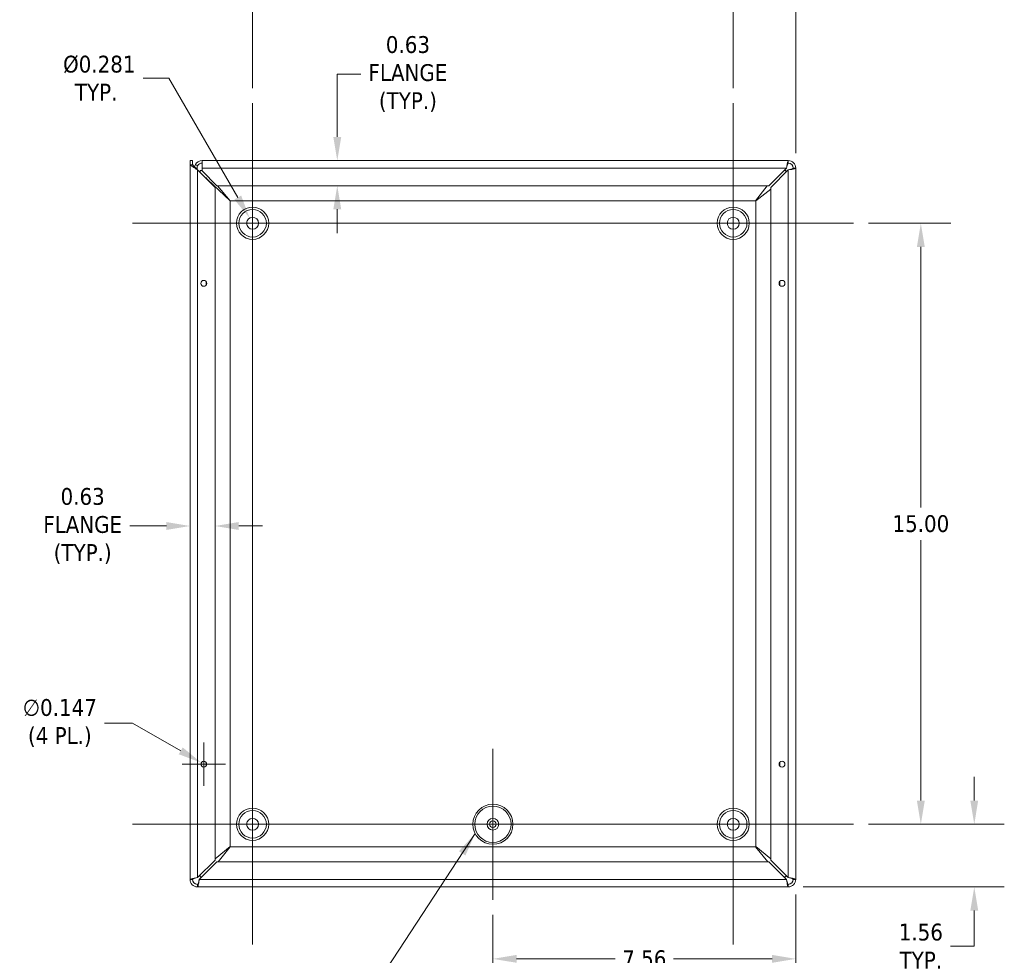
# Model space of a CAD drawing. Header units: inches. Extents: x 5.3 to 98.7, y 3.2 to 61.2.
# Tile 8 of 9: x 68.9 to 93.5, y 23.2 to 46.5. Entities that reach past the tile are written whole.
import ezdxf

# ---------------------------------------------------------------- set-up
doc = ezdxf.new("R2010")
doc.units = ezdxf.units.IN
doc.header["$LTSCALE"] = 6
doc.header["$MEASUREMENT"] = 0
for name, color, linetype, lineweight in [('Center Mark (ANSI)', 7, 'Continuous', 5), ('Centerline (ANSI)', 7, 'Continuous', 5), ('Dimension (ANSI)', 7, 'Continuous', 5), ('Symbol (ANSI)', 7, 'Continuous', 5), ('Visible (ANSI)', 7, 'Continuous', 5), ('Visible Narrow (ANSI)', 7, 'Continuous', 5)]:
    doc.layers.add(name, color=color, linetype=linetype, lineweight=lineweight)
doc.styles.add('ROMANS', font='tahoma.ttf')
doc.dimstyles.new('Default (ANSI)', dxfattribs={"dimscale": 6, "dimtxt": 0.07, "dimasz": 0.098425, "dimexe": 0.125, "dimexo": 0.0625, "dimgap": 0.031496, "dimtad": 0, "dimtih": 1, "dimtoh": 1, "dimrnd": 1e-08, "dimzin": 0, "dimdsep": 46, "dimtxsty": 'ROMANS', "dimcen": 0.09, "dimdle": 0.393701, "dimclrd": 256, "dimclre": 256, "dimclrt": 256, "dimadec": 0, "dimazin": 0, "dimtfac": 1.428571, "dimtofl": 0, "dimtmove": 0, "dimatfit": 3, "dimfxl": 0, "dimtolj": 1, "dimtzin": 0, "dimlwd": -1, "dimlwe": -1, "dimarcsym": 0})
doc.dimstyles.new('Default (ANSI)$7', dxfattribs={"dimscale": 6, "dimtxt": 0.07, "dimasz": 0.098425, "dimexe": 0.125, "dimexo": 0.0625, "dimgap": 0.031496, "dimtad": 0, "dimtih": 1, "dimtoh": 1, "dimrnd": 1e-08, "dimzin": 0, "dimdsep": 46, "dimtxsty": 'ROMANS', "dimcen": 0.09, "dimdle": 0.393701, "dimclrd": 256, "dimclre": 256, "dimclrt": 256, "dimadec": 0, "dimazin": 0, "dimtfac": 1.428571, "dimtofl": 0, "dimtmove": 0, "dimatfit": 3, "dimfxl": 0, "dimtolj": 1, "dimtzin": 0, "dimlwd": -1, "dimlwe": -1, "dimarcsym": 0})

# ---------------------------------------------------------------- blocks, each defined once
blk = doc.blocks.new('*D11')
at = {"layer": 'Defpoints', "color": 0}
for p in [(89.745, 26.424), (92.764, 26.424), (88.121, 24.861)]:
    blk.add_point(p, dxfattribs=at)
at = {"layer": 'Dimension (ANSI)'}
for p, q in [((92.764, 27.015), (92.764, 27.605)), ((90.12, 26.424), (93.514, 26.424)), ((88.496, 24.861), (93.514, 24.861)), ((92.764, 24.271), (92.764, 23.384)), ((92.764, 23.384), (92.173, 23.384))]:
    blk.add_line(p, q, dxfattribs=at)
for points in [[(92.666, 27.015), (92.862, 27.015), (92.764, 26.424)], [(92.666, 24.271), (92.862, 24.271), (92.764, 24.861)]]:
    blk.add_solid(points, dxfattribs=at)
at = {"layer": 'Dimension (ANSI)', "insert": (91.43, 23.384), "char_height": 0.42, "attachment_point": 5, "style": 'ROMANS'}
blk.add_mtext('\\A1;1.56\\PTYP.', dxfattribs=at)
blk = doc.blocks.new('*D12')
at = {"layer": 'Defpoints', "color": 0}
for p in [(89.745, 41.424), (91.43, 41.424), (89.745, 26.424)]:
    blk.add_point(p, dxfattribs=at)
at = {"layer": 'Dimension (ANSI)'}
for p, q in [((90.12, 41.424), (92.18, 41.424)), ((91.43, 40.833), (91.43, 34.332)), ((91.43, 27.015), (91.43, 33.516)), ((90.12, 26.424), (92.18, 26.424))]:
    blk.add_line(p, q, dxfattribs=at)
for points in [[(91.331, 40.833), (91.528, 40.833), (91.43, 41.424)], [(91.331, 27.015), (91.528, 27.015), (91.43, 26.424)]]:
    blk.add_solid(points, dxfattribs=at)
at = {"layer": 'Dimension (ANSI)', "insert": (91.43, 33.924), "char_height": 0.42, "attachment_point": 5, "style": 'ROMANS'}
blk.add_mtext('\\A1;15.00', dxfattribs=at)
blk = doc.blocks.new('*D13')
at = {"layer": 'Defpoints', "color": 0}
for p in [(86.745, 47.305), (86.745, 44.424), (88.308, 42.799)]:
    blk.add_point(p, dxfattribs=at)
at = {"layer": 'Dimension (ANSI)'}
for p, q in [((86.745, 44.799), (86.745, 48.055)), ((88.308, 43.174), (88.308, 48.055)), ((86.154, 47.305), (85.564, 47.305)), ((88.898, 47.305), (89.489, 47.305))]:
    blk.add_line(p, q, dxfattribs=at)
for points in [[(86.154, 47.404), (86.154, 47.207), (86.745, 47.305)], [(88.898, 47.404), (88.898, 47.207), (88.308, 47.305)]]:
    blk.add_solid(points, dxfattribs=at)
at = {"layer": 'Dimension (ANSI)', "insert": (90.232, 47.305), "char_height": 0.42, "attachment_point": 5, "style": 'ROMANS'}
blk.add_mtext('\\A1;1.56\\PTYP.', dxfattribs=at)
blk = doc.blocks.new('*D14')
at = {"layer": 'Defpoints', "color": 0}
for p in [(74.745, 47.305), (74.745, 44.424), (86.745, 44.424)]:
    blk.add_point(p, dxfattribs=at)
at = {"layer": 'Dimension (ANSI)'}
for p, q in [((74.745, 44.799), (74.745, 48.055)), ((86.745, 44.799), (86.745, 48.055)), ((75.336, 47.305), (79.881, 47.305)), ((86.154, 47.305), (81.609, 47.305))]:
    blk.add_line(p, q, dxfattribs=at)
for points in [[(75.336, 47.404), (75.336, 47.207), (74.745, 47.305)], [(86.154, 47.404), (86.154, 47.207), (86.745, 47.305)]]:
    blk.add_solid(points, dxfattribs=at)
at = {"layer": 'Dimension (ANSI)', "insert": (80.745, 47.305), "char_height": 0.42, "attachment_point": 5, "style": 'ROMANS'}
blk.add_mtext('\\A1;12.00', dxfattribs=at)
blk = doc.blocks.new('*D15')
at = {"layer": 'Defpoints', "color": 0}
for p in [(88.308, 25.048), (80.745, 24.54), (80.745, 23.065)]:
    blk.add_point(p, dxfattribs=at)
at = {"layer": 'Dimension (ANSI)'}
for p, q in [((88.308, 24.673), (88.308, 22.315)), ((80.745, 24.165), (80.745, 22.315)), ((81.336, 23.065), (83.8, 23.065)), ((87.717, 23.065), (85.252, 23.065))]:
    blk.add_line(p, q, dxfattribs=at)
for points in [[(81.336, 23.164), (81.336, 22.967), (80.745, 23.065)], [(87.717, 23.164), (87.717, 22.967), (88.308, 23.065)]]:
    blk.add_solid(points, dxfattribs=at)
at = {"layer": 'Dimension (ANSI)', "insert": (84.526, 23.065), "char_height": 0.42, "attachment_point": 5, "style": 'ROMANS'}
blk.add_mtext('\\A1;7.56', dxfattribs=at)
blk = doc.blocks.new('*D16')
at = {"layer": 'Defpoints', "color": 0}
for p in [(74.67, 41.554), (74.82, 41.294)]:
    blk.add_point(p, dxfattribs=at)
at = {"layer": 'Dimension (ANSI)'}
for p, q in [((72.017, 45.045), (72.655, 45.045)), ((72.655, 45.045), (74.375, 42.065)), ((74.745, 40.884), (74.745, 41.964)), ((74.205, 41.424), (75.285, 41.424))]:
    blk.add_line(p, q, dxfattribs=at)
blk.add_solid([(74.46, 42.115), (74.289, 42.016), (74.67, 41.554)], dxfattribs=at)
at = {"layer": 'Dimension (ANSI)', "insert": (70.839, 45.045), "char_height": 0.42, "attachment_point": 5, "style": 'ROMANS'}
blk.add_mtext('\\A1; Ø0.281\\PTYP.', dxfattribs=at)
blk = doc.blocks.new('*D19')
at = {"layer": 'Defpoints', "color": 0}
for p in [(73.808, 33.868), (73.183, 29.823), (73.808, 29.908)]:
    blk.add_point(p, dxfattribs=at)
at = {"layer": 'Dimension (ANSI)'}
for p, q in [((72.592, 33.868), (71.676, 33.868)), ((74.398, 33.868), (74.989, 33.868))]:
    blk.add_line(p, q, dxfattribs=at)
for points in [[(72.592, 33.966), (72.592, 33.769), (73.183, 33.868)], [(74.398, 33.966), (74.398, 33.769), (73.808, 33.868)]]:
    blk.add_solid(points, dxfattribs=at)
at = {"layer": 'Dimension (ANSI)', "insert": (70.502, 33.868), "char_height": 0.42, "attachment_point": 5, "style": 'ROMANS'}
blk.add_mtext('\\A1;0.63\\PFLANGE\\P(TYP.)', dxfattribs=at)
blk = doc.blocks.new('*D20')
at = {"layer": 'Defpoints', "color": 0}
for p in [(78.623, 42.986), (76.859, 42.361), (78.651, 42.361)]:
    blk.add_point(p, dxfattribs=at)
at = {"layer": 'Dimension (ANSI)'}
for p, q in [((76.859, 43.577), (76.859, 45.146)), ((76.859, 45.146), (77.45, 45.146)), ((76.859, 41.771), (76.859, 41.18))]:
    blk.add_line(p, q, dxfattribs=at)
for points in [[(76.761, 43.577), (76.958, 43.577), (76.859, 42.986)], [(76.761, 41.771), (76.958, 41.771), (76.859, 42.361)]]:
    blk.add_solid(points, dxfattribs=at)
at = {"layer": 'Dimension (ANSI)', "insert": (78.623, 45.146), "char_height": 0.42, "attachment_point": 5, "style": 'ROMANS'}
blk.add_mtext('\\A1;0.63\\PFLANGE\\P(TYP.)', dxfattribs=at)
blk = doc.blocks.new('*D21')
at = {"layer": 'Defpoints', "color": 0}
for p in [(73.463, 27.961), (73.59, 27.887)]:
    blk.add_point(p, dxfattribs=at)
at = {"layer": 'Dimension (ANSI)'}
for p, q in [((71.045, 28.951), (71.748, 28.951)), ((71.748, 28.951), (72.951, 28.256)), ((73.526, 27.384), (73.526, 28.464)), ((72.986, 27.924), (74.066, 27.924))]:
    blk.add_line(p, q, dxfattribs=at)
blk.add_solid([(73, 28.341), (72.902, 28.171), (73.463, 27.961)], dxfattribs=at)
at = {"layer": 'Dimension (ANSI)', "insert": (69.932, 28.951), "char_height": 0.42, "attachment_point": 5, "style": 'ROMANS'}
blk.add_mtext('\\A1;∅0.147\\P(4 PL.)', dxfattribs=at)

msp = doc.modelspace()

# ---------------------------------------------------------------- linework, layer by layer
at = {"layer": 'Center Mark (ANSI)', "linetype": 'Continuous'}
for p, q in [((76.629, 41.42399), (72.861, 41.42399)), ((88.629, 41.42399), (84.861, 41.42399)), ((80.745, 24.53999), (80.745, 28.30799)), ((86.745, 24.53999), (86.745, 28.30799)), ((76.629, 26.42399), (72.861, 26.42399))]:
    msp.add_line(p, q, dxfattribs=at)
at = {"layer": 'Centerline (ANSI)', "linetype": 'Continuous'}
for p, q in [((74.745, 44.42399), (74.745, 23.42399)), ((86.745, 44.42399), (86.745, 23.42399)), ((71.745, 41.42399), (89.745, 41.42399)), ((89.745, 26.42399), (71.745, 26.42399))]:
    msp.add_line(p, q, dxfattribs=at)
at = {"layer": 'Visible (ANSI)'}
for p, q in [((73.1825, 42.98649), (73.2445, 42.98649)), ((73.1825, 42.88029), (73.1825, 42.98649)), ((73.1825, 25.04849), (73.1825, 42.88029)), ((73.2445, 42.98649), (73.2445, 42.88029)), ((73.2445, 42.88029), (73.3695, 42.75529)), ((73.32531, 42.79949), (73.34492, 42.79949)), ((73.34492, 42.79949), (73.3575, 42.79949)), ((73.3575, 42.79949), (73.3575, 42.76729)), ((73.4825, 42.98649), (88.1205, 42.98649)), ((73.4825, 42.98649), (73.4825, 42.79949)), ((73.4825, 42.73068), (73.4825, 42.79949)), ((88.07631, 42.79949), (87.63831, 42.36149)), ((88.3075, 42.79949), (88.3075, 25.04849)), ((73.3695, 42.75529), (73.8075, 42.31729)), ((73.4325, 42.73649), (73.4825, 42.73649)), ((73.4325, 42.69229), (73.4325, 42.73649)), ((73.46878, 42.65906), (73.46573, 42.65906)), ((73.8517, 42.36149), (73.4825, 42.73068)), ((87.6825, 42.31729), (88.1205, 42.75529)), ((88.01331, 42.73649), (88.0575, 42.73649)), ((88.0575, 42.73649), (88.0575, 42.69229)), ((74.182, 41.97991), (73.6195, 42.51167)), ((73.8075, 42.31729), (73.8075, 25.53068)), ((87.63831, 42.36149), (73.8517, 42.36149)), ((73.87007, 42.36149), (74.18907, 41.98699)), ((87.30093, 41.98699), (87.59546, 42.36149)), ((87.6825, 25.53068), (87.6825, 42.31729)), ((87.6825, 42.27444), (87.308, 41.97991)), ((74.182, 25.86806), (74.182, 41.97991)), ((74.18907, 41.98699), (87.30093, 41.98699)), ((87.308, 41.97991), (87.308, 25.86806)), ((73.8075, 25.56196), (74.182, 25.86806)), ((74.18907, 25.86099), (73.88298, 25.48649)), ((87.30093, 25.86099), (74.18907, 25.86099)), ((87.60703, 25.48649), (87.30093, 25.86099)), ((87.308, 25.86806), (87.6825, 25.56196)), ((73.8075, 25.53068), (73.3695, 25.09268)), ((73.4137, 25.04849), (73.8517, 25.48649)), ((73.8517, 25.48649), (87.63831, 25.48649)), ((87.63831, 25.48649), (88.07631, 25.04849)), ((88.1205, 25.09268), (87.6825, 25.53068)), ((73.4325, 25.11149), (73.4325, 25.15568)), ((73.4767, 25.11149), (73.4325, 25.11149)), ((88.0575, 25.11149), (88.01331, 25.11149)), ((88.0575, 25.15568), (88.0575, 25.11149)), ((88.1205, 24.86149), (73.3695, 24.86149))]:
    msp.add_line(p, q, dxfattribs=at)
for centre, radius in [((74.745, 41.42399), 0.34359), ((74.745, 41.42399), 0.15), ((86.745, 41.42399), 0.34359), ((86.745, 41.42399), 0.15), ((73.52625, 39.92399), 0.0735), ((87.96375, 39.92399), 0.0735), ((73.52625, 27.92399), 0.0735), ((87.96375, 27.92399), 0.0735), ((74.745, 26.42399), 0.34359), ((74.745, 26.42399), 0.15), ((80.745, 26.42399), 0.14535), ((86.745, 26.42399), 0.34359), ((86.745, 26.42399), 0.15), ((80.745, 26.42399), 0.0825)]:
    msp.add_circle(centre, radius, dxfattribs=at)
for centre, radius, start, end in [((73.4825, 42.79949), 0.187, 90, 151.662311), ((73.4825, 42.79949), 0.125, 90, 151.662311), ((88.1205, 42.79949), 0.187, 0, 90), ((88.1205, 42.79949), 0.125, 0, 90), ((73.3695, 25.04849), 0.187, 180, 270), ((73.3695, 25.04849), 0.125, 180, 270), ((88.1205, 25.04849), 0.187, 270, 0), ((88.1205, 25.04849), 0.125, 270, 0)]:
    msp.add_arc(centre, radius, start, end, dxfattribs=at)
for points, knots in [([(73.1825, 42.88029), (73.19303, 42.87325), (73.20883, 42.86269), (73.25212, 42.83376), (73.28505, 42.81175), (73.3272, 42.78357), (73.3695, 42.75529)], [0, 0, 0, 0, 0.89217175, 0.89217175, 0.89217175, 1.57079633, 1.57079633, 1.57079633, 1.57079633]), ([(73.25435, 42.8705), (73.25222, 42.87556), (73.25041, 42.88062), (73.24897, 42.88568), (73.24617, 42.89555), (73.24466, 42.90541), (73.24451, 42.91527)], [2.103325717, 2.103325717, 2.103325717, 2.103325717, 2.254394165, 2.254394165, 2.254394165, 2.548716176, 2.548716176, 2.548716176, 2.548716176]), ([(73.37248, 42.85882), (73.36339, 42.86372), (73.35429, 42.86863), (73.3361, 42.87844), (73.32701, 42.88334), (73.31791, 42.88825)], [-0.15748, -0.15748, -0.15748, -0.15748, -0.07874, -0.07874, 0, 0, 0, 0]), ([(88.1205, 42.98649), (88.11161, 42.98649), (88.10271, 42.95653), (88.09382, 42.90849), (88.08798, 42.87697), (88.08214, 42.83828), (88.07631, 42.79949)], [0, 0, 0, 0, 0.94848895, 0.94848895, 0.94848895, 1.57079633, 1.57079633, 1.57079633, 1.57079633]), ([(88.1205, 42.92449), (88.11066, 42.92449), (88.10083, 42.89968), (88.09099, 42.86179), (88.08609, 42.84294), (88.0812, 42.82123), (88.07631, 42.79949)], [0, 0, 0, 0, 1.04897508, 1.04897508, 1.04897508, 1.57079633, 1.57079633, 1.57079633, 1.57079633]), ([(88.1205, 42.75529), (88.17962, 42.76419), (88.23798, 42.77308), (88.27245, 42.78198), (88.29506, 42.78781), (88.3075, 42.79365), (88.3075, 42.79949)], [0, 0, 0, 0, 0.94848895, 0.94848895, 0.94848895, 1.57079633, 1.57079633, 1.57079633, 1.57079633]), ([(88.2455, 42.79949), (88.2455, 42.78965), (88.2207, 42.77981), (88.18281, 42.76997), (88.16396, 42.76508), (88.14224, 42.76018), (88.1205, 42.75529)], [0, 0, 0, 0, 1.04897508, 1.04897508, 1.04897508, 1.57079633, 1.57079633, 1.57079633, 1.57079633]), ([(73.3695, 25.09268), (73.31038, 25.08378), (73.25202, 25.07489), (73.21756, 25.06599), (73.19495, 25.06016), (73.1825, 25.05432), (73.1825, 25.04849)], [0, 0, 0, 0, 0.94848895, 0.94848895, 0.94848895, 1.57079633, 1.57079633, 1.57079633, 1.57079633]), ([(73.2445, 25.04849), (73.2445, 25.05832), (73.2693, 25.06816), (73.30719, 25.078), (73.32604, 25.08289), (73.34776, 25.08779), (73.3695, 25.09268)], [0, 0, 0, 0, 1.04897508, 1.04897508, 1.04897508, 1.57079633, 1.57079633, 1.57079633, 1.57079633]), ([(88.3075, 25.04849), (88.3075, 25.05738), (88.27754, 25.06628), (88.22951, 25.07517), (88.19799, 25.08101), (88.15929, 25.08684), (88.1205, 25.09268)], [0, 0, 0, 0, 0.94848895, 0.94848895, 0.94848895, 1.57079633, 1.57079633, 1.57079633, 1.57079633]), ([(88.2455, 25.04849), (88.2455, 25.05832), (88.2207, 25.06816), (88.18281, 25.078), (88.16396, 25.08289), (88.14224, 25.08779), (88.1205, 25.09268)], [0, 0, 0, 0, 1.04897508, 1.04897508, 1.04897508, 1.57079633, 1.57079633, 1.57079633, 1.57079633]), ([(73.3695, 24.86149), (73.3784, 24.86149), (73.38729, 24.89144), (73.39619, 24.93948), (73.40202, 24.971), (73.40786, 25.00969), (73.4137, 25.04849)], [0, 0, 0, 0, 0.94848895, 0.94848895, 0.94848895, 1.57079633, 1.57079633, 1.57079633, 1.57079633]), ([(73.3695, 24.92349), (73.37934, 24.92349), (73.38918, 24.94829), (73.39901, 24.98618), (73.40391, 25.00503), (73.4088, 25.02674), (73.4137, 25.04849)], [0, 0, 0, 0, 1.04897508, 1.04897508, 1.04897508, 1.57079633, 1.57079633, 1.57079633, 1.57079633]), ([(88.07631, 25.04849), (88.0852, 24.98936), (88.0941, 24.931), (88.10299, 24.89654), (88.10883, 24.87393), (88.11466, 24.86149), (88.1205, 24.86149)], [0, 0, 0, 0, 0.94848895, 0.94848895, 0.94848895, 1.57079633, 1.57079633, 1.57079633, 1.57079633]), ([(88.1205, 24.92349), (88.11066, 24.92349), (88.10083, 24.94829), (88.09099, 24.98618), (88.08609, 25.00503), (88.0812, 25.02674), (88.07631, 25.04849)], [0, 0, 0, 0, 1.04897508, 1.04897508, 1.04897508, 1.57079633, 1.57079633, 1.57079633, 1.57079633])]:
    msp.add_open_spline(points, degree=3, knots=knots, dxfattribs=at)
for points in [[(73.1825, 42.88029), (73.20317, 42.88029), (73.22383, 42.88029), (73.2445, 42.88029)], [(73.24451, 42.91527), (73.2445, 42.9158), (73.2445, 42.91635), (73.2445, 42.91689)], [(73.29774, 42.82711), (73.30115, 42.84829), (73.30825, 42.86889), (73.31791, 42.88825)], [(73.37248, 42.85882), (73.36324, 42.84031), (73.3575, 42.82009), (73.3575, 42.79949)], [(88.1205, 42.98649), (88.1205, 42.96582), (88.1205, 42.94515), (88.1205, 42.92449)], [(88.2455, 42.79949), (88.26617, 42.79949), (88.28683, 42.79949), (88.3075, 42.79949)], [(73.42599, 42.69879), (73.42819, 42.69706), (73.43035, 42.69534), (73.43248, 42.69362)], [(73.46262, 42.66598), (73.46477, 42.66367), (73.46683, 42.66137), (73.46878, 42.65906)], [(73.46878, 42.65906), (73.46974, 42.65702), (73.47078, 42.65497), (73.47188, 42.65292)], [(73.58326, 42.55569), (73.5723, 42.56306), (73.55994, 42.57044), (73.54694, 42.57781)], [(73.6195, 42.51167), (73.6066, 42.52634), (73.59373, 42.54101), (73.58326, 42.55569)], [(73.2445, 25.04849), (73.22383, 25.04849), (73.20317, 25.04849), (73.1825, 25.04849)], [(73.3695, 24.86149), (73.3695, 24.88215), (73.3695, 24.90282), (73.3695, 24.92349)], [(88.1205, 24.92349), (88.1205, 24.90282), (88.1205, 24.88215), (88.1205, 24.86149)], [(88.3075, 25.04849), (88.28683, 25.04849), (88.26617, 25.04849), (88.2455, 25.04849)]]:
    msp.add_open_spline(points, degree=3, dxfattribs=at)
at = {"layer": 'Visible Narrow (ANSI)'}
for p, q in [((88.07631, 42.79949), (73.4825, 42.79949)), ((73.3695, 42.75529), (73.3695, 25.09268)), ((73.58326, 42.55569), (73.58326, 42.54153)), ((88.1205, 25.09268), (88.1205, 42.75529)), ((73.6195, 42.51167), (73.6195, 42.50529)), ((73.58326, 39.97038), (73.58326, 39.87759)), ((87.90674, 39.87759), (87.90674, 39.97038)), ((73.58326, 27.97038), (73.58326, 27.87759)), ((87.90674, 27.87759), (87.90674, 27.97038)), ((73.4137, 25.04849), (88.07631, 25.04849))]:
    msp.add_line(p, q, dxfattribs=at)
for centre, radius in [((74.745, 41.42399), 0.402), ((86.745, 41.42399), 0.402), ((74.745, 26.42399), 0.402), ((80.745, 26.42399), 0.5), ((80.745, 26.42399), 0.45329), ((86.745, 26.42399), 0.402)]:
    msp.add_circle(centre, radius, dxfattribs=at)

# ---------------------------------------------------------------- dimensions: what is measured, and where the dimension line sits
at = {"layer": 'Dimension (ANSI)'}
for base, p1, p2, angle, override, picture, middle in [((74.745, 47.30545), (86.745, 44.42399), (74.745, 44.42399), 180, {"dimtih": 0, "dimtoh": 0, "dimdec": 2, "dimtp": 0, "dimtm": 0, "dimtdec": 2, "dimatfit": 1}, '*D14', (80.745, 47.30545)), ((91.42959, 41.42399), (89.745, 26.42399), (89.745, 41.42399), 90, {"dimdec": 2, "dimtp": 0, "dimtm": 0, "dimtdec": 2, "dimatfit": 1}, '*D12', (91.42959, 33.92399)), ((80.745, 23.06531), (88.3075, 25.04849), (80.745, 24.53999), 180, {"dimtih": 0, "dimtoh": 0, "dimdec": 2, "dimtp": 0, "dimtm": 0, "dimtdec": 2, "dimatfit": 1}, '*D15', (84.52625, 23.06531))]:
    dim = msp.add_linear_dim(base=base, p1=p1, p2=p2, angle=angle, dimstyle='Default (ANSI)', override=override, dxfattribs=at)
    dim.commit()
    dim.dimension.update_dxf_attribs({"geometry": picture, "text_midpoint": middle, "dimtype": 160})
for base, p1, p2, angle, text, override, picture, middle in [((86.745, 47.30545), (88.3075, 42.79949), (86.745, 44.42399), 180, '<>\\PTYP.', {"dimtih": 0, "dimtoh": 0, "dimdec": 2, "dimtp": 0, "dimtm": 0, "dimtdec": 2, "dimatfit": 1}, '*D13', (90.23241, 47.30545)), ((76.8591987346, 42.361485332), (78.6231453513, 42.986485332), (78.6508719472, 42.361485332), 270, '<>\\PFLANGE\\P(TYP.)', {"dimdec": 2, "dimse1": 1, "dimse2": 1, "dimtp": 0, "dimtm": 0, "dimtdec": 2, "dimatfit": 1}, '*D20', (78.6231453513, 45.1457945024)), ((92.76394, 26.42399), (88.1205, 24.86149), (89.745, 26.42399), 90, '<>\\PTYP.', {"dimdec": 2, "dimtp": 0, "dimtm": 0, "dimtdec": 2, "dimatfit": 1}, '*D11', (91.42959, 23.38395))]:
    dim = msp.add_linear_dim(base=base, p1=p1, p2=p2, angle=angle, text=text, dimstyle='Default (ANSI)', override=override, dxfattribs=at)
    dim.commit()
    dim.dimension.update_dxf_attribs({"geometry": picture, "text_midpoint": middle, "dimtype": 160})
for p1, p2, text, override, picture, middle in [((74.82, 41.29408), (74.67, 41.55389), ' Ø0.281\\PTYP.', {"dimdec": 2, "dimlfac": 1, "dimtp": 0, "dimtm": 0, "dimtdec": 2}, '*D16', (70.83907, 45.04475)), ((73.5899, 27.88724), (73.4626, 27.96074), '<>\\P(4 PL.)', {"dimdec": 3, "dimlfac": 1, "dimtp": 0, "dimtm": 0, "dimtdec": 2}, '*D21', (69.93224, 28.95082))]:
    dim = msp.add_diameter_dim_2p(p1=p1, p2=p2, text=text, dimstyle='Default (ANSI)', override=override, dxfattribs=at)
    dim.commit()
    dim.dimension.update_dxf_attribs({"geometry": picture, "text_midpoint": middle, "dimtype": 163})
dim = msp.add_linear_dim(base=(73.8075011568, 33.8678767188), p1=(73.1825011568, 29.8233420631), p2=(73.8075011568, 29.9076814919), text='<>\\PFLANGE\\P(TYP.)', dimstyle='Default (ANSI)', override={"dimtih": 0, "dimtoh": 0, "dimdec": 2, "dimse1": 1, "dimse2": 1, "dimtp": 0, "dimtm": 0, "dimtdec": 2, "dimatfit": 1}, dxfattribs=at)
dim.commit()
dim.dimension.update_dxf_attribs({"geometry": '*D19', "text_midpoint": (70.5023507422, 33.8678767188), "dimtype": 160})

# ---------------------------------------------------------------- leaders
at = {"layer": 'Symbol (ANSI)'}
msp.add_leader([(80.30215, 26.19185), (77.0888, 21.29491), (76.49825, 21.29491)], dimstyle='Default (ANSI)$7', override={"dimtad": 0}, dxfattribs=at)

doc.saveas('drawing.dxf')
